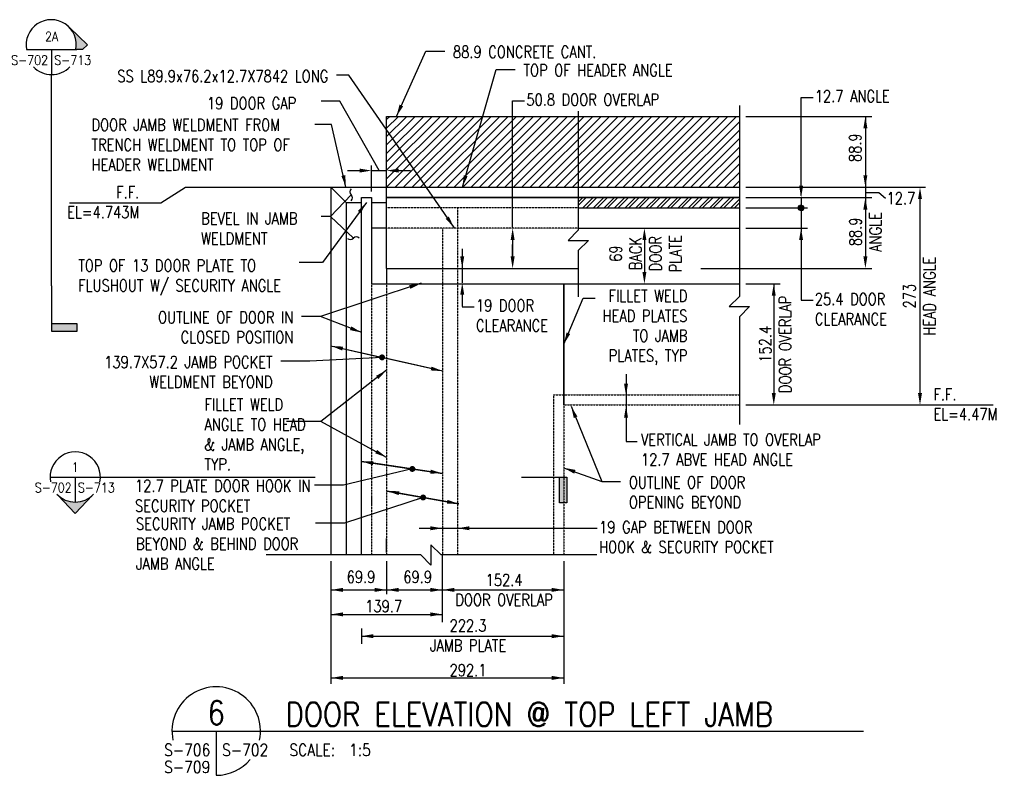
# Model space of a CAD drawing. Header units: millimetres. Extents: x -14372 to 41493, y -8662 to -515.
# Tile 4 of 8: x 12154 to 13390, y -1464 to -515. Entities that reach past the tile are written whole.
import ezdxf
from ezdxf.enums import TextEntityAlignment as Align

# ---------------------------------------------------------------- set-up
doc = ezdxf.new("R2010")
doc.units = ezdxf.units.MM
doc.linetypes.add('HIDDEN', pattern=[0.375, 0.25, -0.125])
for name, color, linetype in [('S-ANNO-DIMS', 2, 'Continuous'), ('S-ANNO-PATT', 1, 'Continuous'), ('S-ANNO-SYMB', 4, 'Continuous'), ('S-ANNO-SYMB_5', 5, 'Continuous'), ('S-ANNO-TEXT', 3, 'Continuous'), ('S-ANNO-TEXT14', 14, 'Continuous'), ('S-DETL-CONC', 4, 'Continuous'), ('S-DETL-HIDE', 2, 'HIDDEN'), ('S-DETL-STLS', 3, 'Continuous'), ('S-SECT-CONC', 4, 'Continuous'), ('S-SECT-PATT', 1, 'Continuous'), ('S-SECT-STLS', 3, 'Continuous')]:
    doc.layers.add(name, color=color, linetype=linetype)
doc.styles.add('BASE16', font='romans.shx', dxfattribs={"width": 0.8})
doc.styles.add('ROMAN', font='ROMANS', dxfattribs={"width": 0.8, "height": 0.125})
doc.styles.add('ROMANS', font='ROMANS.shx', dxfattribs={"width": 0.8})
doc.styles.add('Text', font='romans.shx', dxfattribs={"width": 0.8, "height": 3})
doc.dimstyles.get("Standard").update_dxf_attribs({"dimtxt": 0.125, "dimasz": 0.125, "dimexe": 0.18, "dimexo": 0.0625, "dimgap": 0.125, "dimtad": 0, "dimtih": 1, "dimtoh": 1, "dimdec": 4, "dimzin": 0, "dimdsep": 46, "dimtxsty": 'Text', "dimcen": 0.125, "dimclrt": 2, "dimadec": 0, "dimazin": 0, "dimtfac": 1, "dimtdec": 4, "dimtofl": 0, "dimtmove": 0, "dimatfit": 3, "dimfxl": 0.18, "dimtolj": 1, "dimtzin": 0, "dimarcsym": 0})

# ---------------------------------------------------------------- blocks, each defined once
blk = doc.blocks.new('FLAG')
at = {"layer": 'S-ANNO-PATT'}
blk.add_hatch(color=256, dxfattribs=at).paths.add_polyline_path([(-11.91, 8.03), (-14.29, 8.03), (-14.29, 0), (-11.91, 0)])
at = {"layer": 'S-ANNO-SYMB'}
blk.add_lwpolyline([(0, 0), (-14.29, 0), (-14.29, 8.03), (-11.91, 8.03), (-11.91, 0)], dxfattribs=at)

msp = doc.modelspace()

# ---------------------------------------------------------------- hatches: boundary and pattern name
at = {"layer": 'S-ANNO-DIMS'}
h = msp.add_hatch(dxfattribs=at)
h.set_pattern_fill('ANSI31', color=256)
h.set_pattern_definition([(45, (-79991.17892, 6895.64405), (-0.08838834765, 0.08838834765), [])])
h.paths.add_polyline_path([(13135.28, -747.97, 0.4142136), (13131.83, -751.42), (13135.28, -751.42)])
h.paths.add_polyline_path([(13135.28, -747.97), (13135.28, -751.42), (13138.74, -751.42, 0.4142136)])
h.paths.add_polyline_path([(13138.74, -751.42), (13135.28, -751.42), (13135.28, -754.87, 0.4142136)])
h.paths.add_polyline_path([(13135.28, -751.42), (13131.83, -751.42, 0.4142136), (13135.28, -754.87)])
at = {"layer": 'S-ANNO-PATT'}
for points in [[(12216.8, -524.92), (12239.65, -546.68), (12233.42, -552.61), (12224.96, -552.61, 0.2424599)], [(12202.45, -1111.96), (12224.21, -1134.81), (12245.97, -1111.96, -0.4006165)]]:
    msp.add_hatch(color=256, dxfattribs=at).paths.add_polyline_path(points)
at = {"layer": 'S-SECT-CONC'}
h = msp.add_hatch(dxfattribs=at)
h.set_pattern_fill('ANSI31', color=256, scale=60, style=0)
h.set_pattern_definition([(45, (12615.0646, -725.42), (-5.3033, 5.3033), [])])
h.paths.add_polyline_path([(12773.2, -636.52), (12615.06, -636.52), (12615.06, -725.42), (12773.2, -725.42)])
h.paths.add_polyline_path([(12855.5, -636.52), (12773.2, -636.52), (12773.2, -725.42), (12855.5, -725.42)])
h.paths.add_polyline_path([(13057.87, -636.52), (12855.5, -636.52), (12855.5, -725.42), (13057.87, -725.42)])
at = {"layer": 'S-SECT-PATT'}
h = msp.add_hatch(dxfattribs=at)
h.set_pattern_fill('ANSI32', color=256, scale=25, style=0)
h.set_pattern_definition([(45, (-80081.961, 7386.093), (-6.6291261, 6.6291261), []), (45, (-80077.542, 7386.093), (-6.6291261, 6.6291261), [])])
h.paths.add_polyline_path([(13057.87, -738.42), (12855.5, -738.42), (12855.5, -751.42), (13057.87, -751.42)])

# ---------------------------------------------------------------- linework, layer by layer
at = {"layer": 'S-ANNO-DIMS'}
for p, q in [((12773.2, -776.82), (12773.2, -617.05)), ((12773.2, -617.05), (12788.21, -617.05)), ((13135.28, -723.42), (13135.28, -612.74)), ((13135.28, -612.74), (13150.29, -612.74)), ((13065.77, -636.52), (13223.85, -636.52)), ((13215.95, -636.52), (13215.95, -725.42)), ((12566.06, -704.58), (12581.06, -704.58)), ((12596.06, -704.58), (12615.06, -704.58)), ((12630.06, -704.58), (12645.06, -704.58)), ((12824.35, -725.42), (12830.46, -725.42)), ((13065.77, -725.42), (13223.85, -725.42)), ((13065.77, -725.42), (13291.54, -725.42)), ((13135.28, -735.63), (13135.28, -720.63)), ((13215.95, -725.42), (13215.95, -812.32)), ((12824.35, -738.42), (12830.46, -738.42)), ((13065.77, -738.42), (13223.85, -738.42)), ((13073.67, -738.42), (13143.18, -738.42)), ((13135.28, -738.42), (13135.28, -751.42)), ((13215.95, -732.15), (13232.94, -732.15)), ((13215.95, -740.42), (13215.95, -755.42)), ((13232.94, -732.15), (13241.01, -739.08)), ((13284.51, -740.42), (13284.51, -983.72)), ((13065.77, -751.42), (13143.18, -751.42)), ((13135.28, -750.63), (13135.28, -770.42)), ((12924.94, -776.82), (12946.52, -776.82)), ((13065.77, -776.82), (13143.18, -776.82)), ((13135.28, -766.42), (13135.28, -781.42)), ((12773.2, -785.42), (12773.2, -812.32)), ((12938.62, -785.82), (12938.62, -831.72)), ((13135.28, -785.42), (13135.28, -867.37)), ((12709.92, -802.64), (12709.92, -845.4)), ((12773.2, -812.32), (12773.2, -797.32)), ((13009.59, -827.32), (13223.85, -827.32)), ((12924.94, -846.72), (12946.52, -846.72)), ((13065.77, -846.72), (13108.86, -846.72)), ((13100.96, -846.72), (13100.96, -983.72)), ((12709.92, -860), (12709.92, -875)), ((12709.92, -875.46), (12724.92, -875.46)), ((13135.28, -867.37), (13150.29, -867.37)), ((12915.54, -959.93), (12915.54, -1025.55)), ((13065.77, -998.72), (13108.86, -998.72)), ((13065.77, -998.72), (13292.23, -998.72)), ((12596.06, -1114.67), (12596.06, -1122.79)), ((12615.06, -1183.88), (12615.06, -1166.46)), ((12545.16, -1194.94), (12545.16, -1348.66)), ((12837.36, -1194.94), (12837.36, -1348.66)), ((12545.16, -1341.33), (12837.36, -1341.33))]:
    msp.add_line(p, q, dxfattribs=at)
for points in [[(12596.06, -730.93), (12596.06, -698.18)], [(12545.16, -924.64), (12684.96, -956.09)], [(12915.54, -1025.55), (12915.54, -1044.78), (12929.48, -1044.78)], [(12583.31, -1069.56), (12684.96, -1084.61)], [(12615.86, -1106.79), (12705.81, -1122.95)], [(12655.95, -1153.5), (12879.5, -1153.5)], [(12615.06, -1194.94), (12615.06, -1236.08)], [(12684.91, -1187.04), (12684.91, -1271.19)], [(12545.16, -1230.86), (12665.84, -1230.86)], [(12665.84, -1230.86), (12837.36, -1230.86)], [(12545.16, -1261.62), (12684.91, -1261.62)], [(12583.31, -1279.21), (12583.31, -1298.72)], [(12583.31, -1288.97), (12837.36, -1288.97)]]:
    msp.add_lwpolyline(points, dxfattribs=at)
msp.add_circle((13135.28, -751.42), 3.45, dxfattribs=at)
for points in [[(13213.45, -651.52), (13218.45, -651.52), (13215.95, -636.52)], [(12581.06, -702.08), (12581.06, -707.08), (12596.06, -704.58)], [(12630.06, -702.08), (12630.06, -707.08), (12615.06, -704.58)], [(13213.45, -710.42), (13218.45, -710.42), (13215.95, -725.42)], [(13132.78, -723.42), (13137.78, -723.42), (13135.28, -738.42)], [(13282.01, -740.42), (13287.01, -740.42), (13284.51, -725.42)], [(13213.45, -753.42), (13218.45, -753.42), (13215.95, -738.42)], [(12770.7, -791.82), (12775.7, -791.82), (12773.2, -776.82)], [(12936.12, -791.82), (12941.12, -791.82), (12938.62, -776.82)], [(13132.78, -791.82), (13137.78, -791.82), (13135.28, -776.82)], [(12707.42, -812.32), (12712.42, -812.32), (12709.92, -827.32)], [(12770.7, -812.32), (12775.7, -812.32), (12773.2, -827.32)], [(13213.45, -812.32), (13218.45, -812.32), (13215.95, -827.32)], [(12936.12, -831.72), (12941.12, -831.72), (12938.62, -846.72)], [(12707.42, -860.4), (12712.42, -860.4), (12709.92, -845.4)], [(13098.46, -861.72), (13103.46, -861.72), (13100.96, -846.72)], [(12913.04, -971.81), (12918.04, -971.81), (12915.54, -986.81)], [(13098.46, -983.72), (13103.46, -983.72), (13100.96, -998.72)], [(13282.01, -983.72), (13287.01, -983.72), (13284.51, -998.72)], [(12913.04, -1014.81), (12918.04, -1014.81), (12915.54, -999.81)], [(12669.96, -1151), (12669.96, -1156), (12684.96, -1153.5)], [(12719.01, -1151), (12719.01, -1156), (12704.01, -1153.5)], [(12560.16, -1228.36), (12560.16, -1233.36), (12545.16, -1230.86)], [(12600.06, -1228.36), (12600.06, -1233.36), (12615.06, -1230.86)], [(12630.06, -1228.36), (12630.06, -1233.36), (12615.06, -1230.86)], [(12669.91, -1228.36), (12669.91, -1233.36), (12684.91, -1230.86)], [(12699.91, -1228.36), (12699.91, -1233.36), (12684.91, -1230.86)], [(12822.36, -1228.36), (12822.36, -1233.36), (12837.36, -1230.86)], [(12560.16, -1259.12), (12560.16, -1264.12), (12545.16, -1261.62)], [(12669.91, -1259.12), (12669.91, -1264.12), (12684.91, -1261.62)], [(12598.31, -1286.47), (12598.31, -1291.47), (12583.31, -1288.97)], [(12822.36, -1286.47), (12822.36, -1291.47), (12837.36, -1288.97)], [(12560.16, -1338.83), (12560.16, -1343.83), (12545.16, -1341.33)], [(12822.36, -1338.83), (12822.36, -1343.83), (12837.36, -1341.33)]]:
    msp.add_solid(points, dxfattribs=at)
at = {"layer": 'S-ANNO-SYMB'}
for p, q in [((12163.05, -552.61), (12226.09, -552.61)), ((12194.57, -552.61), (12194.57, -584.13)), ((12171.77, -574.37), (12171.58, -574.2)), ((12194.57, -849.13), (12194.57, -584.13)), ((12192.69, -1089.17), (12255.72, -1089.17)), ((12224.21, -1089.17), (12224.21, -1120.68)), ((12255.72, -1089.17), (12525.22, -1089.57)), ((12202.45, -1111.96), (12224.21, -1134.81)), ((12245.97, -1111.96), (12224.21, -1134.81))]:
    msp.add_line(p, q, dxfattribs=at)
msp.add_lwpolyline([(12216.8, -524.92), (12239.65, -546.68), (12233.42, -552.61), (12224.96, -552.61)], dxfattribs=at)
for centre, start, end in [((12194.01, -546.68), 349.14801, 190.85199), ((12194.57, -552.61), 223.22267, 316.77733), ((12224.21, -1089.17), 349.14801, 190.85199), ((12224.21, -1089.17), 223.22267, 316.77733)]:
    msp.add_arc(centre, 31.52, start, end, dxfattribs=at)
at = {"layer": 'S-ANNO-SYMB_5'}
for p, q in [((12345.59, -1408.04), (12488.14, -1408.04)), ((12401.14, -1408.04), (12401.14, -1463.59)), ((12488.14, -1408.04), (13213.63, -1408.04))]:
    msp.add_line(p, q, dxfattribs=at)
for start, end in [(348.16523, 191.83477), (270, 319.90442)]:
    msp.add_arc((12401.14, -1408.04), 55.55, start, end, dxfattribs=at)
at = {"layer": 'S-DETL-CONC'}
for p, q in [((12615.06, -725.42), (12615.06, -636.52)), ((12615.06, -636.52), (13057.87, -636.52))]:
    msp.add_line(p, q, dxfattribs=at)
at = {"layer": 'S-DETL-HIDE'}
for p, q in [((12855.5, -751.42), (12615.06, -751.42)), ((12704.01, -751.42), (12704.01, -1187.04)), ((12855.5, -776.82), (12615.06, -776.82)), ((12684.96, -776.82), (12684.96, -1187.04)), ((12596.06, -846.32), (12596.06, -1187.04)), ((12615.06, -846.32), (12615.06, -1187.04)), ((12837.36, -846.32), (12837.36, -1187.04)), ((12824.66, -986.02), (12824.66, -1187.04)), ((12824.66, -986.02), (13057.87, -986.02)), ((12837.36, -998.72), (13057.87, -998.72))]:
    msp.add_line(p, q, dxfattribs=at)
at = {"layer": 'S-DETL-STLS'}
for p, q in [((12545.16, -725.42), (13057.87, -725.42)), ((12545.16, -725.42), (12545.16, -1187.04)), ((12615.06, -827.32), (12615.06, -725.42)), ((12583.31, -1187.04), (12583.31, -738.42)), ((12583.31, -738.42), (12596.06, -738.42)), ((12596.06, -738.42), (12596.06, -846.32)), ((12564.21, -744.47), (12583.31, -744.47)), ((12564.21, -744.47), (12564.21, -1187.04)), ((12596.06, -744.47), (12615.06, -744.47)), ((12615.06, -827.32), (12855.5, -827.32)), ((12596.06, -846.72), (13057.87, -846.72))]:
    msp.add_line(p, q, dxfattribs=at)
msp.add_lwpolyline([(12545.16, -725.42), (12564.21, -744.47)], dxfattribs=at)
at = {"layer": 'S-SECT-CONC'}
msp.add_line((13284.51, -998.72), (13376.19, -998.72), dxfattribs=at)
for points in [[(12855.5, -630.04), (12855.5, -779.49), (12842.75, -792.24), (12868.25, -792.24), (12855.5, -804.99), (12855.5, -863.13)], [(13057.87, -622.98), (13057.87, -862.5), (13045.12, -875.25), (13070.62, -875.25), (13057.87, -888), (13057.87, -1023.12)], [(12216.88, -745.1), (12331.71, -745.1), (12362.41, -725.42), (12545.16, -725.42), (12545.16, -725.42)], [(12878.7, -1187.04), (12683.44, -1187.04), (12670.69, -1174.29), (12670.69, -1199.79), (12657.94, -1187.04), (12463.72, -1187.04)]]:
    msp.add_lwpolyline(points, dxfattribs=at)
at = {"layer": 'S-SECT-STLS'}
for p, q in [((12855.5, -751.42), (13057.87, -751.42)), ((12615.06, -776.82), (12596.06, -776.82)), ((12855.5, -776.82), (13057.87, -776.82)), ((12615.06, -827.32), (12615.06, -846.32))]:
    msp.add_line(p, q, dxfattribs=at)
at = {"layer": 'S-SECT-STLS', "const_width": 2}
for points in [[(12615.06, -738.42), (13057.87, -738.42)], [(12837.36, -846.32), (12837.36, -998.72)]]:
    msp.add_lwpolyline(points, dxfattribs=at)

# ---------------------------------------------------------------- block references
at = {"layer": 'S-ANNO-DIMS', "yscale": 4, "zscale": 4}
for p, xscale, rotation in [((12194.57, -849.13), -4, 269.9999999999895), ((12784.18, -1089.57), 4, 180)]:
    msp.add_blockref('FLAG', p, dxfattribs=dict(at, xscale=xscale, rotation=rotation))

# ---------------------------------------------------------------- texts
at = {"layer": 'S-ANNO-DIMS', "color": 3, "char_height": 15, "style": 'ROMANS'}
for s, insert, attachment_point in [('\\A1;12.7 ANGLE', (13152.51, -603.75), 1), ('\\A1;50.8 DOOR OVERLAP', (12790.43, -608.07), 1), ('\\A1;25.4 DOOR\\PCLEARANCE', (13152.51, -858.38), 1), ('\\A1;19 DOOR\\PCLEARANCE', (12727.15, -866.47), 1), ('\\A1;19 GAP BETWEEN DOOR \\PHOOK & SECURITY POCKET', (12881.72, -1144.52), 1), ('\\A1;152.4\\PDOOR OVERLAP', (12762.47, -1230.95), 5), ('\\A1;69.9', (12582.86, -1214.6), 5), ('\\A1;69.9', (12653.95, -1214.6), 5), ('\\A1;139.7', (12611.25, -1251.39), 5), ('\\A1;222.3\\PJAMB PLATE', (12717.24, -1288.09), 5), ('\\A1;292.1', (12717.24, -1331.74), 5)]:
    msp.add_mtext(s, dxfattribs=dict(at, insert=insert, attachment_point=attachment_point))
at = {"layer": 'S-ANNO-DIMS', "color": 3, "char_height": 15, "width": 170.2687, "attachment_point": 1, "style": 'ROMANS'}
for s, insert in [('\\A1;19 DOOR GAP', (12389.52, -612.6)), ('\\A1;BEVEL IN JAMB WELDMENT', (12382.15, -757.18))]:
    msp.add_mtext(s, dxfattribs=dict(at, insert=insert))
at = {"layer": 'S-ANNO-DIMS', "color": 3, "char_height": 15, "attachment_point": 5, "rotation": 90, "style": 'ROMANS'}
for s, insert in [('\\A1;88.9', (13203.25, -675.86)), ('\\A1;88.9\\PANGLE', (13216.06, -781.43)), ('\\A1;69\\PBACK\\PDOOR\\PPLATE', (12940.06, -808.77)), ('\\A1;273\\PHEAD ANGLE', (13283.84, -862.07)), ('\\A1;152.4\\PDOOR OVERLAP', (13102.87, -922.52))]:
    msp.add_mtext(s, dxfattribs=dict(at, insert=insert))
at = {"layer": 'S-ANNO-TEXT', "style": 'ROMANS', "width": 0.85}
for s, p in [('2A', (12194.52, -542.32)), ('1', (12224.15, -1082.77))]:
    msp.add_text(s, height=12, dxfattribs=at).set_placement(p, align=Align.CENTER)
for s, height, p in [('S-702', 12, (12190.07, -571.97)), ('S-702', 12, (12219.71, -1108.52)), ('S-706', 15, (12393.71, -1439.29)), ('S-709', 15, (12393.71, -1460.68))]:
    msp.add_text(s, height=height, dxfattribs=at).set_placement(p, align=Align.RIGHT)
for s, height, p in [('S-713', 12, (12197.85, -571.97)), ('S-713', 12, (12227.48, -1108.52)), ('S-702', 15, (12408.57, -1439.29)), ('SCALE:  1:5', 15, (12492.97, -1439.29))]:
    msp.add_text(s, height=height, dxfattribs=at).set_placement(p)
at = {"layer": 'S-ANNO-TEXT', "char_height": 15}
for s, insert, width, attachment_point, style in [('88.9 CONCRETE CANT.', (12698.3, -548.15), 215.1374, 1, 'ROMAN'), ('SS L89.9x76.2x12.7X7842 LONG ', (12541.83, -578.44), 336.1463, 3, 'ROMAN'), ('TOP OF HEADER ANGLE ', (12786.79, -571.17), 215.1374, 1, 'ROMAN'), ('DOOR JAMB WELDMENT FROM TRENCH WELDMENT TO TOP OF HEADER WELDMENT', (12244.56, -639.63), 286.1431, 1, 'ROMAN'), ('F.F.\\PEL=4.743M', (12304.52, -724.32), 130.0716, 3, 'BASE16'), ('12.7', (13242.55, -731.84), 195.1434, 1, 'ROMAN'), ('TOP OF 13 DOOR PLATE TO FLUSHOUT W/ SECURITY ANGLE', (12227.98, -816.26), 297.2528, 1, 'ROMAN'), ('FILLET WELD\\PHEAD PLATES \\PTO JAMB \\PPLATES, TYP', (12992.5, -854.32), 234.1066, 3, 'ROMAN'), ('OUTLINE OF DOOR IN CLOSED POSITION', (12497.89, -881.25), 215.1374, 3, 'ROMAN'), ('139.7X57.2 JAMB POCKET WELDMENT BEYOND', (12471.86, -937.36), 249.5832, 3, 'ROMAN'), ('F.F.\\PEL=4.47M', (13301.51, -977.93), 130.0716, 1, 'BASE16'), ('FILLET WELD ANGLE TO HEAD & JAMB ANGLE, TYP.', (12386.28, -990.76), 141.4472, 1, 'ROMAN'), ('VERTICAL JAMB TO OVERLAP 12.7 ABVE HEAD ANGLE', (12934.24, -1034.82), 269.6182, 1, 'ROMAN'), ('12.7 PLATE DOOR HOOK IN SECURITY POCKET', (12299.21, -1092.75), 239.9818, 1, 'ROMAN'), ('OUTLINE OF DOOR OPENING BEYOND', (12919.11, -1088.39), 215.1374, 1, 'ROMAN'), ('SECURITY JAMB POCKET BEYOND & BEHIND DOOR JAMB ANGLE', (12300.47, -1140.44), 262.5174, 1, 'ROMAN')]:
    msp.add_mtext(s, dxfattribs=dict(at, insert=insert, width=width, attachment_point=attachment_point, style=style))
at = {"layer": 'S-ANNO-TEXT14', "style": 'ROMANS', "width": 0.85}
msp.add_text('6', height=30, dxfattribs=at).set_placement((12401.14, -1400.1), align=Align.CENTER)
msp.add_text('DOOR ELEVATION @ TOP LEFT JAMB', height=30, dxfattribs=at).set_placement((12488.14, -1402.05))

# ---------------------------------------------------------------- leaders
at = {"layer": 'S-ANNO-DIMS'}
for points, override in [([(12627.31, -636.52), (12664.2, -554.53), (12687.9, -554.53)], {"dimscale": 5, "dimtxt": 3, "dimasz": 3, "dimexe": 1.58, "dimexo": 1.58, "dimgap": 1.58, "dimtih": 0, "dimdec": 2, "dimlfac": 1, "dimtxsty": 'ROMANS', "dimclrd": 256, "dimclre": 256, "dimclrt": 3, "dimtdec": 2, "dimtix": 1, "dimtofl": 1, "dimtmove": 1, "dimlwd": 25, "dimlwe": 0}), ([(12710.13, -725.42), (12752.69, -577.55), (12776.4, -577.55)], {"dimscale": 5, "dimtxt": 3, "dimasz": 3, "dimexe": 1.58, "dimexo": 1.58, "dimgap": 1.58, "dimtih": 0, "dimdec": 2, "dimlfac": 1, "dimtxsty": 'ROMANS', "dimclrd": 256, "dimclre": 256, "dimclrt": 3, "dimtdec": 2, "dimtix": 1, "dimtofl": 1, "dimtmove": 1, "dimlwd": 25, "dimlwe": 0}), ([(12699.63, -776.02), (12567.39, -584.82), (12552.22, -584.82)], {"dimscale": 5, "dimtxt": 3, "dimasz": 3, "dimexe": 1.58, "dimexo": 1.58, "dimgap": 1.58, "dimtih": 0, "dimdec": 2, "dimlfac": 1, "dimtxsty": 'ROMANS', "dimclrd": 256, "dimclre": 256, "dimclrt": 3, "dimtdec": 2, "dimtix": 1, "dimtofl": 1, "dimtmove": 1, "dimlwd": 25, "dimlwe": 0}), ([(12605.56, -704.58), (12556.48, -617.59), (12532.77, -617.59)], {"dimscale": 5, "dimtxt": 3, "dimasz": 3, "dimexe": 1.58, "dimexo": 1.58, "dimgap": 1.58, "dimtih": 0, "dimdec": 2, "dimlfac": 1, "dimtxsty": 'ROMANS', "dimclrd": 256, "dimclre": 256, "dimclrt": 3, "dimtdec": 2, "dimtix": 1, "dimtofl": 1, "dimtmove": 1, "dimldrblk": 'None', "dimlwd": 25, "dimlwe": 0}), ([(12564.01, -725.42), (12546.03, -646.8), (12525.09, -646.8)], {"dimscale": 5, "dimtxt": 3, "dimasz": 3, "dimexe": 1.58, "dimexo": 1.58, "dimgap": 1.58, "dimtih": 0, "dimdec": 2, "dimlfac": 1, "dimtxsty": 'ROMANS', "dimclrd": 256, "dimclre": 256, "dimclrt": 3, "dimtdec": 2, "dimtix": 1, "dimtofl": 1, "dimtmove": 1, "dimlwd": 25, "dimlwe": 0}), ([(12570.52, -734.89), (12544.63, -762.17), (12532.77, -762.17)], {"dimscale": 5, "dimtxt": 3, "dimasz": 3, "dimexe": 1.58, "dimexo": 1.58, "dimgap": 1.58, "dimtih": 0, "dimdec": 2, "dimlfac": 1, "dimtxsty": 'ROMANS', "dimclrd": 256, "dimclre": 256, "dimclrt": 3, "dimtdec": 2, "dimtix": 1, "dimtofl": 1, "dimtmove": 1, "dimldrblk": 'Integral', "dimlwd": 25, "dimlwe": 0}), ([(12589.64, -744.47), (12534.71, -819.99), (12505.09, -819.98)], {"dimscale": 5, "dimtxt": 3, "dimasz": 3, "dimexe": 1.58, "dimexo": 1.58, "dimgap": 1.58, "dimtih": 0, "dimdec": 2, "dimlfac": 1, "dimtxsty": 'ROMANS', "dimclrd": 256, "dimclre": 256, "dimclrt": 3, "dimtdec": 2, "dimtix": 1, "dimtofl": 1, "dimtmove": 1, "dimlwd": 25, "dimlwe": 0}), ([(12573.24, -789.45), (12544.63, -762.17), (12532.77, -762.17)], {"dimscale": 5, "dimtxt": 3, "dimasz": 3, "dimexe": 1.58, "dimexo": 1.58, "dimgap": 1.58, "dimtih": 0, "dimdec": 2, "dimlfac": 1, "dimtxsty": 'ROMANS', "dimclrd": 256, "dimclre": 256, "dimclrt": 3, "dimtdec": 2, "dimtix": 1, "dimtofl": 1, "dimtmove": 1, "dimldrblk": 'Integral', "dimlwd": 25, "dimlwe": 0}), ([(12658.36, -846), (12531.99, -887.63), (12508.28, -887.63)], {"dimscale": 5, "dimtxt": 3, "dimasz": 3, "dimexe": 1.58, "dimexo": 1.58, "dimgap": 1.58, "dimtih": 0, "dimdec": 2, "dimlfac": 1, "dimtxsty": 'ROMANS', "dimclrd": 256, "dimclre": 256, "dimclrt": 3, "dimtdec": 2, "dimtix": 1, "dimtofl": 1, "dimtmove": 1, "dimlwd": 25, "dimlwe": 0}), ([(12837.36, -922.52), (12861.65, -864.67), (12876.66, -864.67)], {"dimscale": 5, "dimtxt": 3, "dimasz": 3, "dimexe": 1.58, "dimexo": 1.58, "dimgap": 1.58, "dimtih": 0, "dimdec": 2, "dimlfac": 1, "dimtxsty": 'ROMANS', "dimclrd": 256, "dimclre": 256, "dimclrt": 3, "dimtdec": 2, "dimtix": 1, "dimtofl": 1, "dimtmove": 1, "dimlwd": 25, "dimlwe": 0}), ([(12583.87, -907.92), (12531.99, -887.63), (12508.28, -887.63)], {"dimscale": 5, "dimtxt": 3, "dimasz": 3, "dimexe": 1.58, "dimexo": 1.58, "dimgap": 1.58, "dimtih": 0, "dimdec": 2, "dimlfac": 1, "dimtxsty": 'ROMANS', "dimclrd": 256, "dimclre": 256, "dimclrt": 3, "dimtdec": 2, "dimtix": 1, "dimtofl": 1, "dimtmove": 1, "dimlwd": 25, "dimlwe": 0}), ([(12545.16, -924.64), (12588.86, -934.47), (12609.25, -939.06)], {"dimscale": 5, "dimtxt": 3, "dimasz": 3, "dimexe": 1.58, "dimexo": 1.58, "dimgap": 1.58, "dimtih": 0, "dimdec": 2, "dimlfac": 1, "dimtxsty": 'ROMANS', "dimclrd": 256, "dimclre": 256, "dimclrt": 3, "dimtdec": 2, "dimtix": 1, "dimtofl": 1, "dimtmove": 1, "dimlwd": 25, "dimlwe": 0}), ([(12609.25, -939.06), (12518.78, -943.86), (12482.25, -943.86)], {"dimscale": 5, "dimtxt": 3, "dimasz": 1.5, "dimexe": 1.58, "dimexo": 1.58, "dimgap": 1.58, "dimtih": 0, "dimdec": 2, "dimlfac": 1, "dimtxsty": 'ROMANS', "dimclrd": 256, "dimclre": 256, "dimclrt": 3, "dimtdec": 2, "dimtix": 1, "dimtofl": 1, "dimtmove": 1, "dimldrblk": 'Dot', "dimlwd": 25, "dimlwe": 0}), ([(12685.52, -956.31), (12631.81, -944.13), (12609.25, -939.06)], {"dimscale": 5, "dimtxt": 3, "dimasz": 3, "dimexe": 1.58, "dimexo": 1.58, "dimgap": 1.58, "dimtih": 0, "dimdec": 2, "dimlfac": 1, "dimtxsty": 'ROMANS', "dimclrd": 256, "dimclre": 256, "dimclrt": 3, "dimtdec": 2, "dimtix": 1, "dimtofl": 1, "dimtmove": 1, "dimlwd": 25, "dimlwe": 0}), ([(12615.06, -954.94), (12532.35, -1019.53), (12489.35, -1019.52)], {"dimscale": 5, "dimtxt": 3, "dimasz": 3, "dimexe": 1.58, "dimexo": 1.58, "dimgap": 1.58, "dimtih": 0, "dimdec": 2, "dimlfac": 1, "dimtxsty": 'ROMANS', "dimclrd": 256, "dimclre": 256, "dimclrt": 3, "dimtdec": 2, "dimtix": 1, "dimtofl": 1, "dimtmove": 1, "dimlwd": 25, "dimlwe": 0}), ([(12846.59, -1000.34), (12885.01, -1094.77), (12908.71, -1094.77)], {"dimscale": 5, "dimtxt": 3, "dimasz": 3, "dimexe": 1.58, "dimexo": 1.58, "dimgap": 1.58, "dimtih": 0, "dimdec": 2, "dimlfac": 1, "dimtxsty": 'ROMANS', "dimclrd": 256, "dimclre": 256, "dimclrt": 3, "dimtdec": 2, "dimtix": 1, "dimtofl": 1, "dimtmove": 1, "dimlwd": 25, "dimlwe": 0}), ([(12615.06, -1064.48), (12532.35, -1019.52), (12489.35, -1019.52)], {"dimscale": 5, "dimtxt": 3, "dimasz": 3, "dimexe": 1.58, "dimexo": 1.58, "dimgap": 1.58, "dimtih": 0, "dimdec": 2, "dimlfac": 1, "dimtxsty": 'ROMANS', "dimclrd": 256, "dimclre": 256, "dimclrt": 3, "dimtdec": 2, "dimtix": 1, "dimtofl": 1, "dimtmove": 1, "dimlwd": 25, "dimlwe": 0}), ([(12583.31, -1069.56), (12684.96, -1084.61), (12684.96, -1084.61)], {"dimscale": 5, "dimtxt": 3, "dimasz": 3, "dimexe": 1.58, "dimexo": 1.58, "dimgap": 1.58, "dimtih": 0, "dimdec": 2, "dimlfac": 1, "dimtxsty": 'ROMANS', "dimclrd": 256, "dimclre": 256, "dimclrt": 3, "dimtdec": 2, "dimtix": 1, "dimtofl": 1, "dimtmove": 1, "dimlwd": 25, "dimlwe": 0}), ([(12684.96, -1084.61), (12596.24, -1071.47), (12583.31, -1069.56)], {"dimscale": 5, "dimtxt": 3, "dimasz": 3, "dimexe": 1.58, "dimexo": 1.58, "dimgap": 1.58, "dimtih": 0, "dimdec": 2, "dimlfac": 1, "dimtxsty": 'ROMANS', "dimclrd": 256, "dimclre": 256, "dimclrt": 3, "dimtdec": 2, "dimtix": 1, "dimtofl": 1, "dimtmove": 1, "dimlwd": 25, "dimlwe": 0}), ([(12647.26, -1079.03), (12560.98, -1099.31), (12524.44, -1099.31)], {"dimscale": 5, "dimtxt": 3, "dimasz": 1.5, "dimexe": 1.58, "dimexo": 1.58, "dimgap": 1.58, "dimtih": 0, "dimdec": 2, "dimlfac": 1, "dimtxsty": 'ROMANS', "dimclrd": 256, "dimclre": 256, "dimclrt": 3, "dimtdec": 2, "dimtix": 1, "dimtofl": 1, "dimtmove": 1, "dimldrblk": 'Dot', "dimlwd": 25, "dimlwe": 0}), ([(12837.15, -1077.52), (12885.01, -1094.77), (12908.71, -1094.77)], {"dimscale": 5, "dimtxt": 3, "dimasz": 3, "dimexe": 1.58, "dimexo": 1.58, "dimgap": 1.58, "dimtih": 0, "dimdec": 2, "dimlfac": 1, "dimtxsty": 'ROMANS', "dimclrd": 256, "dimclre": 256, "dimclrt": 3, "dimtdec": 2, "dimtix": 1, "dimtofl": 1, "dimtmove": 1, "dimlwd": 25, "dimlwe": 0}), ([(12660.83, -1114.87), (12562.23, -1146.99), (12525.7, -1146.99)], {"dimscale": 5, "dimtxt": 3, "dimasz": 1.5, "dimexe": 1.58, "dimexo": 1.58, "dimgap": 1.58, "dimtih": 0, "dimdec": 2, "dimlfac": 1, "dimtxsty": 'ROMANS', "dimclrd": 256, "dimclre": 256, "dimclrt": 3, "dimtdec": 2, "dimtix": 1, "dimtofl": 1, "dimtmove": 1, "dimldrblk": 'Dot', "dimlwd": 25, "dimlwe": 0}), ([(12705.81, -1122.95), (12632.74, -1109.82), (12615.86, -1106.79)], {"dimscale": 5, "dimtxt": 3, "dimasz": 3, "dimexe": 1.58, "dimexo": 1.58, "dimgap": 1.58, "dimtih": 0, "dimdec": 2, "dimlfac": 1, "dimtxsty": 'ROMANS', "dimclrd": 256, "dimclre": 256, "dimclrt": 3, "dimtdec": 2, "dimtix": 1, "dimtofl": 1, "dimtmove": 1, "dimlwd": 25, "dimlwe": 0}), ([(12615.86, -1106.79), (12705.81, -1122.95), (12705.81, -1122.95)], {"dimscale": 5, "dimtxt": 3, "dimasz": 3, "dimexe": 1.58, "dimexo": 1.58, "dimgap": 1.58, "dimtih": 0, "dimdec": 2, "dimlfac": 1, "dimtxsty": 'ROMANS', "dimclrd": 256, "dimclre": 256, "dimclrt": 3, "dimtdec": 2, "dimtix": 1, "dimtofl": 1, "dimtmove": 1, "dimlwd": 25, "dimlwe": 0})]:
    msp.add_leader(points, dimstyle='Standard', override=override, dxfattribs=at)

doc.saveas('drawing.dxf')
